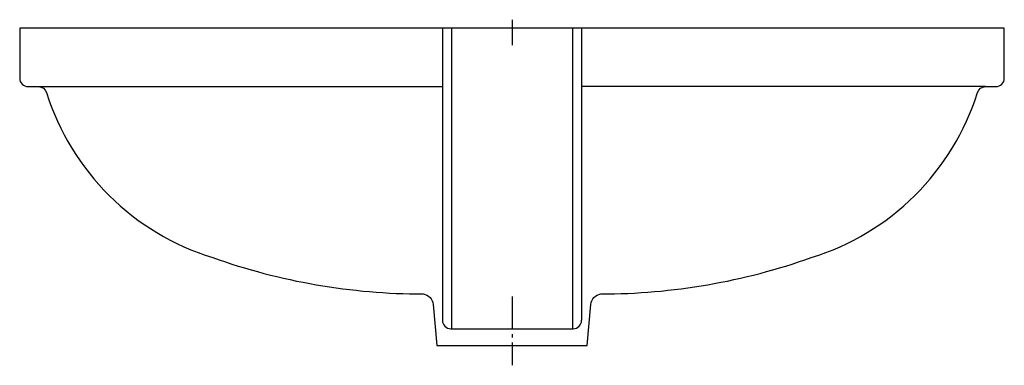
# Model space of a CAD drawing. Header units: millimetres. Extents: x -295 to 295, y -202 to 5.
import ezdxf

# ---------------------------------------------------------------- set-up
doc = ezdxf.new("R2010")
doc.units = ezdxf.units.MM
doc.linetypes.add('AM_DIN_G_W050', pattern=[13.75, 9.75, -1.5, 1, -1.5])

msp = doc.modelspace()

# ---------------------------------------------------------------- linework, layer by layer
for p, q in [((-41.7, 0), (-41.7, -175)), ((-36.27, 0), (-36.27, -180)), ((36.27, 0), (36.27, -180)), ((41.7, 0), (41.7, -175)), ((-283.71, -35), (-41.7, -35)), ((283.71, -35), (41.7, -35)), ((-36.7, -180), (36.7, -180))]:
    msp.add_line(p, q)
at = {"color": 4, "linetype": 'AM_DIN_G_W050', "ltscale": 2}
for p, q in [((0, 5.09), (0, -10.11)), ((0, -160.79), (0, -201.94))]:
    msp.add_line(p, q, dxfattribs=at)
msp.add_lwpolyline([(278.94, -38.49, -0.327169), (283.71, -35), (290, -35, 0.414214), (295, -30), (295, 0), (-295, 0), (-295, -30, 0.414214), (-290, -35), (-283.71, -35, -0.327169), (-278.94, -38.49, 0.246123), (-179.36, -137.43, 0.085103), (-53.29, -159.21, -0.355561), (-47.14, -165.56), (-45, -190), (45, -190), (47.14, -165.56, -0.355561), (53.29, -159.21, 0.085103), (179.36, -137.43, 0.246123)], format="xyb", close=True)
for centre, start, end in [((-36.7, -175), 180, 270), ((36.7, -175), 270, 0)]:
    msp.add_arc(centre, 5, start, end)

doc.saveas('drawing.dxf')
